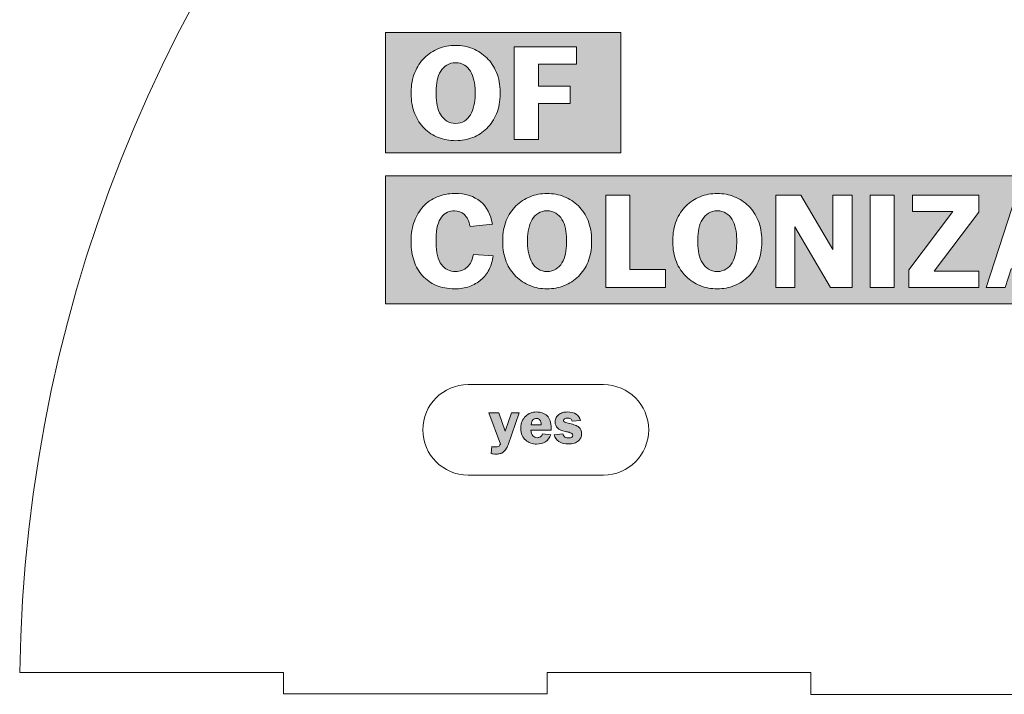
# Model space of a CAD drawing. Header units: inches. Extents: x 0 to 1115, y -739 to -7.
# Tile 2 of 7: x 6 to 142, y -466 to -373. Entities that reach past the tile are written whole.
import ezdxf

# ---------------------------------------------------------------- set-up
doc = ezdxf.new("R2010")
doc.units = ezdxf.units.IN
doc.header["$MEASUREMENT"] = 0
doc.layers.add('Layer 1', color=7, linetype='Continuous')

# ---------------------------------------------------------------- blocks, each defined once
blk = doc.blocks.new('block 4')
at = {"layer": 'Layer 1', "lineweight": 0}
for points in [[(56.65, -375.08), (56.65, -391.66), (89.11, -391.66), (89.11, -375.08), (56.65, -375.08)], [(83.02, -379.44), (77.75, -379.44), (77.75, -382.47), (82.13, -382.47), (82.13, -384.85), (77.75, -384.85), (77.75, -389.82), (74.43, -389.82), (74.43, -377.06), (83.02, -377.06), (83.02, -379.44)]]:
    blk.add_lwpolyline(points, dxfattribs=at)
blk.add_open_spline([(72.47, -383.54), (72.47, -384.56), (72.31, -385.47), (71.98, -386.27), (71.65, -387.07), (71.2, -387.75), (70.64, -388.3), (70.08, -388.85), (69.43, -389.27), (68.69, -389.56), (67.94, -389.85), (67.16, -389.99), (66.33, -389.99), (65.5, -389.99), (64.72, -389.85), (63.98, -389.56), (63.24, -389.27), (62.59, -388.85), (62.03, -388.3), (61.47, -387.75), (61.02, -387.07), (60.7, -386.27), (60.37, -385.47), (60.2, -384.56), (60.2, -383.54), (60.2, -383.54), (60.2, -383.3), (60.2, -383.3), (60.2, -382.3), (60.37, -381.39), (60.7, -380.59), (61.02, -379.79), (61.47, -379.12), (62.03, -378.57), (62.59, -378.02), (63.24, -377.6), (63.98, -377.3), (64.72, -377), (65.5, -376.86), (66.33, -376.86), (67.16, -376.86), (67.94, -377), (68.69, -377.3), (69.43, -377.6), (70.08, -378.02), (70.64, -378.57), (71.2, -379.12), (71.65, -379.79), (71.98, -380.59), (72.31, -381.39), (72.47, -382.3), (72.47, -383.3), (72.47, -383.3), (72.47, -383.54), (72.47, -383.54)], degree=3, knots=[0, 0, 0, 0, 1, 1, 1, 2, 2, 2, 3, 3, 3, 4, 4, 4, 5, 5, 5, 6, 6, 6, 7, 7, 7, 8, 8, 8, 9, 9, 9, 10, 10, 10, 11, 11, 11, 12, 12, 12, 13, 13, 13, 14, 14, 14, 15, 15, 15, 16, 16, 16, 17, 17, 17, 18, 18, 18, 18], dxfattribs=at)
blk = doc.blocks.new('block 5')
at = {"layer": 'Layer 1', "lineweight": 0}
for points in [[(56.65, -394.83), (56.65, -412.47), (206.23, -412.47), (206.23, -394.83), (56.65, -394.83)], [(95.3, -410.24), (87.05, -410.24), (87.05, -397.48), (90.37, -397.48), (90.37, -407.74), (95.3, -407.74), (95.3, -410.24)], [(121.01, -410.24), (118.03, -410.24), (113.13, -401.88), (113.13, -410.24), (110.5, -410.24), (110.5, -397.48), (113.95, -397.48), (118.38, -405.01), (118.38, -397.48), (121.01, -397.48), (121.01, -410.24)], [(126.83, -410.24), (123.51, -410.24), (123.51, -397.48), (126.83, -397.48), (126.83, -410.24)], [(138.48, -410.24), (128.82, -410.24), (128.82, -407.79), (134.91, -399.74), (129.33, -399.74), (129.33, -397.48), (138.47, -397.48), (138.47, -399.86), (132.32, -407.98), (138.48, -407.98), (138.48, -410.24)], [(147.98, -410.24), (147.19, -407.65), (142.97, -407.65), (142.14, -410.24), (139.5, -410.24), (143.62, -397.48), (147.31, -397.48), (151.23, -410.24), (147.98, -410.24)]]:
    blk.add_lwpolyline(points, dxfattribs=at)
for points, knots in [([(70.94, -407.75), (70.66, -408.31), (70.29, -408.79), (69.83, -409.18), (69.38, -409.57), (68.85, -409.87), (68.24, -410.09), (67.62, -410.3), (66.94, -410.41), (66.19, -410.41), (65.24, -410.41), (64.39, -410.25), (63.65, -409.93), (62.9, -409.61), (62.28, -409.17), (61.77, -408.61), (61.26, -408.04), (60.87, -407.36), (60.6, -406.58), (60.34, -405.8), (60.2, -404.94), (60.2, -403.99), (60.2, -403.99), (60.2, -403.72), (60.2, -403.72), (60.2, -402.77), (60.35, -401.89), (60.65, -401.1), (60.94, -400.31), (61.35, -399.63), (61.88, -399.06), (62.41, -398.49), (63.04, -398.05), (63.78, -397.74), (64.51, -397.43), (65.32, -397.27), (66.21, -397.27), (67.7, -397.27), (68.88, -397.64), (69.76, -398.38), (70.64, -399.12), (71.18, -400.16), (71.4, -401.49), (71.4, -401.49), (68.32, -401.82), (68.32, -401.82), (68.17, -401.06), (67.91, -400.51), (67.54, -400.17), (67.16, -399.83), (66.71, -399.65), (66.19, -399.65), (65.84, -399.65), (65.51, -399.73), (65.2, -399.86), (64.9, -400), (64.63, -400.22), (64.4, -400.52), (64.16, -400.83), (63.98, -401.23), (63.84, -401.7), (63.71, -402.19), (63.64, -402.77), (63.64, -403.47), (63.64, -403.47), (63.64, -404.03), (63.64, -404.03), (63.64, -404.73), (63.71, -405.33), (63.84, -405.83), (63.97, -406.33), (64.15, -406.75), (64.39, -407.07), (64.63, -407.4), (64.91, -407.65), (65.24, -407.8), (65.57, -407.95), (65.93, -408.03), (66.33, -408.03), (66.95, -408.03), (67.49, -407.82), (67.94, -407.42), (68.38, -407.01), (68.67, -406.42), (68.78, -405.66), (68.78, -405.66), (71.5, -405.88), (71.5, -405.88), (71.41, -406.58), (71.22, -407.2), (70.94, -407.75)], [0, 0, 0, 0, 1, 1, 1, 2, 2, 2, 3, 3, 3, 4, 4, 4, 5, 5, 5, 6, 6, 6, 7, 7, 7, 8, 8, 8, 9, 9, 9, 10, 10, 10, 11, 11, 11, 12, 12, 12, 13, 13, 13, 14, 14, 14, 15, 15, 15, 16, 16, 16, 17, 17, 17, 18, 18, 18, 19, 19, 19, 20, 20, 20, 21, 21, 21, 22, 22, 22, 23, 23, 23, 24, 24, 24, 25, 25, 25, 26, 26, 26, 27, 27, 27, 28, 28, 28, 29, 29, 29, 30, 30, 30, 30]), ([(85.09, -403.96), (85.09, -404.98), (84.93, -405.89), (84.6, -406.69), (84.27, -407.49), (83.83, -408.16), (83.27, -408.71), (82.71, -409.26), (82.05, -409.68), (81.31, -409.97), (80.56, -410.26), (79.78, -410.41), (78.95, -410.41), (78.12, -410.41), (77.34, -410.26), (76.61, -409.97), (75.87, -409.68), (75.22, -409.26), (74.66, -408.71), (74.1, -408.16), (73.65, -407.49), (73.32, -406.69), (72.99, -405.89), (72.83, -404.98), (72.83, -403.96), (72.83, -403.96), (72.83, -403.72), (72.83, -403.72), (72.83, -402.71), (72.99, -401.81), (73.32, -401.01), (73.65, -400.21), (74.1, -399.53), (74.66, -398.98), (75.22, -398.43), (75.87, -398.01), (76.61, -397.71), (77.34, -397.42), (78.12, -397.27), (78.95, -397.27), (79.78, -397.27), (80.56, -397.42), (81.31, -397.71), (82.05, -398.01), (82.71, -398.43), (83.27, -398.98), (83.83, -399.53), (84.27, -400.21), (84.6, -401.01), (84.93, -401.81), (85.09, -402.71), (85.09, -403.72), (85.09, -403.72), (85.09, -403.96), (85.09, -403.96)], [0, 0, 0, 0, 1, 1, 1, 2, 2, 2, 3, 3, 3, 4, 4, 4, 5, 5, 5, 6, 6, 6, 7, 7, 7, 8, 8, 8, 9, 9, 9, 10, 10, 10, 11, 11, 11, 12, 12, 12, 13, 13, 13, 14, 14, 14, 15, 15, 15, 16, 16, 16, 17, 17, 17, 18, 18, 18, 18]), ([(108.56, -403.96), (108.56, -404.98), (108.39, -405.89), (108.06, -406.69), (107.74, -407.49), (107.29, -408.16), (106.73, -408.71), (106.17, -409.26), (105.51, -409.68), (104.77, -409.97), (104.03, -410.26), (103.24, -410.41), (102.42, -410.41), (101.59, -410.41), (100.8, -410.26), (100.07, -409.97), (99.33, -409.68), (98.68, -409.26), (98.12, -408.71), (97.56, -408.16), (97.11, -407.49), (96.78, -406.69), (96.45, -405.89), (96.29, -404.98), (96.29, -403.96), (96.29, -403.96), (96.29, -403.72), (96.29, -403.72), (96.29, -402.71), (96.45, -401.81), (96.78, -401.01), (97.11, -400.21), (97.56, -399.53), (98.12, -398.98), (98.68, -398.43), (99.33, -398.01), (100.07, -397.71), (100.8, -397.42), (101.59, -397.27), (102.42, -397.27), (103.24, -397.27), (104.03, -397.42), (104.77, -397.71), (105.51, -398.01), (106.17, -398.43), (106.73, -398.98), (107.29, -399.53), (107.74, -400.21), (108.06, -401.01), (108.39, -401.81), (108.56, -402.71), (108.56, -403.72), (108.56, -403.72), (108.56, -403.96), (108.56, -403.96)], [0, 0, 0, 0, 1, 1, 1, 2, 2, 2, 3, 3, 3, 4, 4, 4, 5, 5, 5, 6, 6, 6, 7, 7, 7, 8, 8, 8, 9, 9, 9, 10, 10, 10, 11, 11, 11, 12, 12, 12, 13, 13, 13, 14, 14, 14, 15, 15, 15, 16, 16, 16, 17, 17, 17, 18, 18, 18, 18])]:
    blk.add_open_spline(points, degree=3, knots=knots, dxfattribs=at)
blk = doc.blocks.new('block 6')
at = {"layer": 'Layer 1', "true_color": 0xffffff}
h = blk.add_hatch(color=7, dxfattribs=at)
h.dxf.hatch_style = 2
edge = h.paths.add_edge_path()
edge.add_spline(control_points=[(73.27, -432.53), (73.16, -432.69), (73.03, -432.82), (72.9, -432.92), (72.77, -433.02), (72.62, -433.09), (72.47, -433.13), (72.31, -433.17), (72.15, -433.19), (71.97, -433.19), (71.79, -433.19), (71.64, -433.18), (71.53, -433.17), (71.42, -433.15), (71.32, -433.13), (71.22, -433.11), (71.22, -433.11), (71.35, -432.15), (71.35, -432.15), (71.42, -432.17), (71.5, -432.18), (71.57, -432.19), (71.65, -432.21), (71.75, -432.21), (71.87, -432.21), (72.02, -432.21), (72.15, -432.19), (72.25, -432.13), (72.35, -432.08), (72.43, -431.98), (72.51, -431.81), (72.51, -431.81), (70.93, -427.5), (70.93, -427.5), (70.93, -427.5), (72.3, -427.5), (72.3, -427.5), (72.3, -427.5), (73.16, -430.01), (73.16, -430.01), (73.16, -430.01), (74.05, -427.5), (74.05, -427.5), (74.05, -427.5), (75.12, -427.5), (75.12, -427.5), (75.12, -427.5), (73.56, -431.92), (73.56, -431.92), (73.48, -432.16), (73.38, -432.36), (73.27, -432.53)], knot_values=[0, 0, 0, 0, 1, 1, 1, 2, 2, 2, 3, 3, 3, 4, 4, 4, 5, 5, 5, 6, 6, 6, 7, 7, 7, 8, 8, 8, 9, 9, 9, 10, 10, 10, 11, 11, 11, 12, 12, 12, 13, 13, 13, 14, 14, 14, 15, 15, 15, 16, 16, 16, 17, 17, 17, 17], degree=3, periodic=1)
h = blk.add_hatch(color=7, dxfattribs=at)
h.dxf.hatch_style = 2
edge = h.paths.add_edge_path()
edge.add_spline(control_points=[(79.46, -430.52), (79.31, -430.97), (79.07, -431.3), (78.73, -431.51), (78.38, -431.71), (77.97, -431.82), (77.49, -431.82), (77.22, -431.82), (76.95, -431.77), (76.69, -431.69), (76.43, -431.6), (76.2, -431.46), (76, -431.29), (75.8, -431.11), (75.64, -430.89), (75.52, -430.62), (75.4, -430.35), (75.33, -430.04), (75.33, -429.67), (75.33, -429.67), (75.33, -429.58), (75.33, -429.58), (75.33, -429.23), (75.4, -428.92), (75.52, -428.64), (75.64, -428.37), (75.8, -428.14), (76, -427.96), (76.2, -427.78), (76.42, -427.63), (76.68, -427.54), (76.93, -427.44), (77.18, -427.39), (77.44, -427.39), (77.75, -427.39), (78.04, -427.44), (78.29, -427.52), (78.55, -427.61), (78.77, -427.74), (78.95, -427.92), (79.13, -428.1), (79.27, -428.33), (79.37, -428.61), (79.47, -428.88), (79.52, -429.22), (79.52, -429.61), (79.52, -429.61), (79.52, -429.89), (79.52, -429.89), (79.52, -429.89), (76.73, -429.89), (76.73, -429.89), (76.75, -430.25), (76.84, -430.51), (76.99, -430.68), (77.15, -430.85), (77.34, -430.93), (77.58, -430.93), (77.75, -430.93), (77.89, -430.89), (78.03, -430.81), (78.17, -430.72), (78.27, -430.59), (78.33, -430.41), (78.33, -430.41), (79.46, -430.52), (79.46, -430.52)], knot_values=[0, 0, 0, 0, 1, 1, 1, 2, 2, 2, 3, 3, 3, 4, 4, 4, 5, 5, 5, 6, 6, 6, 7, 7, 7, 8, 8, 8, 9, 9, 9, 10, 10, 10, 11, 11, 11, 12, 12, 12, 13, 13, 13, 14, 14, 14, 15, 15, 15, 16, 16, 16, 17, 17, 17, 18, 18, 18, 19, 19, 19, 20, 20, 20, 21, 21, 21, 22, 22, 22, 22], degree=3, periodic=1)
edge = h.paths.add_edge_path()
edge.add_spline(control_points=[(77.51, -428.28), (77.3, -428.28), (77.13, -428.35), (77, -428.49), (76.87, -428.63), (76.78, -428.85), (76.74, -429.15), (76.74, -429.15), (78.15, -429.15), (78.15, -429.15), (78.12, -428.87), (78.07, -428.65), (77.97, -428.5), (77.88, -428.36), (77.72, -428.28), (77.51, -428.28)], knot_values=[0, 0, 0, 0, 1, 1, 1, 2, 2, 2, 3, 3, 3, 4, 4, 4, 5, 5, 5, 5], degree=3, periodic=1)
h = blk.add_hatch(color=7, dxfattribs=at)
h.dxf.hatch_style = 2
edge = h.paths.add_edge_path()
edge.add_spline(control_points=[(82.07, -428.99), (82.36, -429.05), (82.61, -429.12), (82.82, -429.2), (83.03, -429.28), (83.19, -429.37), (83.33, -429.48), (83.46, -429.59), (83.55, -429.72), (83.61, -429.87), (83.67, -430.02), (83.7, -430.2), (83.7, -430.4), (83.7, -430.58), (83.67, -430.76), (83.59, -430.93), (83.52, -431.1), (83.41, -431.25), (83.26, -431.38), (83.11, -431.5), (82.93, -431.61), (82.7, -431.69), (82.48, -431.76), (82.21, -431.8), (81.9, -431.8), (81.37, -431.8), (80.93, -431.69), (80.58, -431.46), (80.23, -431.23), (80.02, -430.91), (79.94, -430.52), (79.94, -430.52), (81.14, -430.42), (81.14, -430.42), (81.18, -430.61), (81.28, -430.75), (81.42, -430.84), (81.56, -430.93), (81.73, -430.97), (81.92, -430.97), (82.1, -430.97), (82.24, -430.94), (82.34, -430.87), (82.44, -430.81), (82.49, -430.72), (82.49, -430.6), (82.49, -430.54), (82.48, -430.49), (82.44, -430.44), (82.41, -430.4), (82.36, -430.35), (82.28, -430.31), (82.2, -430.27), (82.1, -430.23), (81.98, -430.19), (81.85, -430.16), (81.69, -430.12), (81.5, -430.08), (80.99, -429.97), (80.62, -429.81), (80.39, -429.59), (80.17, -429.38), (80.05, -429.1), (80.05, -428.76), (80.05, -428.52), (80.1, -428.32), (80.2, -428.15), (80.29, -427.97), (80.42, -427.83), (80.58, -427.72), (80.74, -427.61), (80.92, -427.53), (81.12, -427.47), (81.32, -427.42), (81.53, -427.39), (81.74, -427.39), (82.24, -427.39), (82.65, -427.49), (82.96, -427.69), (83.27, -427.89), (83.47, -428.19), (83.55, -428.58), (83.55, -428.58), (82.42, -428.66), (82.42, -428.66), (82.38, -428.52), (82.3, -428.41), (82.17, -428.34), (82.05, -428.26), (81.91, -428.23), (81.74, -428.23), (81.59, -428.23), (81.47, -428.26), (81.37, -428.31), (81.28, -428.37), (81.23, -428.45), (81.23, -428.55), (81.23, -428.67), (81.29, -428.76), (81.42, -428.81), (81.54, -428.87), (81.76, -428.93), (82.07, -428.99)], knot_values=[0, 0, 0, 0, 1, 1, 1, 2, 2, 2, 3, 3, 3, 4, 4, 4, 5, 5, 5, 6, 6, 6, 7, 7, 7, 8, 8, 8, 9, 9, 9, 10, 10, 10, 11, 11, 11, 12, 12, 12, 13, 13, 13, 14, 14, 14, 15, 15, 15, 16, 16, 16, 17, 17, 17, 18, 18, 18, 19, 19, 19, 20, 20, 20, 21, 21, 21, 22, 22, 22, 23, 23, 23, 24, 24, 24, 25, 25, 25, 26, 26, 26, 27, 27, 27, 28, 28, 28, 29, 29, 29, 30, 30, 30, 31, 31, 31, 32, 32, 32, 33, 33, 33, 34, 34, 34, 34], degree=3, periodic=1)
at = {"layer": 'Layer 1', "lineweight": 0}
for points, knots in [([(73.27, -432.53), (73.16, -432.69), (73.03, -432.82), (72.9, -432.92), (72.77, -433.02), (72.62, -433.09), (72.47, -433.13), (72.31, -433.17), (72.15, -433.19), (71.97, -433.19), (71.79, -433.19), (71.64, -433.18), (71.53, -433.17), (71.42, -433.15), (71.32, -433.13), (71.22, -433.11), (71.22, -433.11), (71.35, -432.15), (71.35, -432.15), (71.42, -432.17), (71.5, -432.18), (71.57, -432.19), (71.65, -432.21), (71.75, -432.21), (71.87, -432.21), (72.02, -432.21), (72.15, -432.19), (72.25, -432.13), (72.35, -432.08), (72.43, -431.98), (72.51, -431.81), (72.51, -431.81), (70.93, -427.5), (70.93, -427.5), (70.93, -427.5), (72.3, -427.5), (72.3, -427.5), (72.3, -427.5), (73.16, -430.01), (73.16, -430.01), (73.16, -430.01), (74.05, -427.5), (74.05, -427.5), (74.05, -427.5), (75.12, -427.5), (75.12, -427.5), (75.12, -427.5), (73.56, -431.92), (73.56, -431.92), (73.48, -432.16), (73.38, -432.36), (73.27, -432.53)], [0, 0, 0, 0, 1, 1, 1, 2, 2, 2, 3, 3, 3, 4, 4, 4, 5, 5, 5, 6, 6, 6, 7, 7, 7, 8, 8, 8, 9, 9, 9, 10, 10, 10, 11, 11, 11, 12, 12, 12, 13, 13, 13, 14, 14, 14, 15, 15, 15, 16, 16, 16, 17, 17, 17, 17]), ([(79.46, -430.52), (79.31, -430.97), (79.07, -431.3), (78.73, -431.51), (78.38, -431.71), (77.97, -431.82), (77.49, -431.82), (77.22, -431.82), (76.95, -431.77), (76.69, -431.69), (76.43, -431.6), (76.2, -431.46), (76, -431.29), (75.8, -431.11), (75.64, -430.89), (75.52, -430.62), (75.4, -430.35), (75.33, -430.04), (75.33, -429.67), (75.33, -429.67), (75.33, -429.58), (75.33, -429.58), (75.33, -429.23), (75.4, -428.92), (75.52, -428.64), (75.64, -428.37), (75.8, -428.14), (76, -427.96), (76.2, -427.78), (76.42, -427.63), (76.68, -427.54), (76.93, -427.44), (77.18, -427.39), (77.44, -427.39), (77.75, -427.39), (78.04, -427.44), (78.29, -427.52), (78.55, -427.61), (78.77, -427.74), (78.95, -427.92), (79.13, -428.1), (79.27, -428.33), (79.37, -428.61), (79.47, -428.88), (79.52, -429.22), (79.52, -429.61), (79.52, -429.61), (79.52, -429.89), (79.52, -429.89), (79.52, -429.89), (76.73, -429.89), (76.73, -429.89), (76.75, -430.25), (76.84, -430.51), (76.99, -430.68), (77.15, -430.85), (77.34, -430.93), (77.58, -430.93), (77.75, -430.93), (77.89, -430.89), (78.03, -430.81), (78.17, -430.72), (78.27, -430.59), (78.33, -430.41), (78.33, -430.41), (79.46, -430.52), (79.46, -430.52)], [0, 0, 0, 0, 1, 1, 1, 2, 2, 2, 3, 3, 3, 4, 4, 4, 5, 5, 5, 6, 6, 6, 7, 7, 7, 8, 8, 8, 9, 9, 9, 10, 10, 10, 11, 11, 11, 12, 12, 12, 13, 13, 13, 14, 14, 14, 15, 15, 15, 16, 16, 16, 17, 17, 17, 18, 18, 18, 19, 19, 19, 20, 20, 20, 21, 21, 21, 22, 22, 22, 22]), ([(82.07, -428.99), (82.36, -429.05), (82.61, -429.12), (82.82, -429.2), (83.03, -429.28), (83.19, -429.37), (83.33, -429.48), (83.46, -429.59), (83.55, -429.72), (83.61, -429.87), (83.67, -430.02), (83.7, -430.2), (83.7, -430.4), (83.7, -430.58), (83.67, -430.76), (83.59, -430.93), (83.52, -431.1), (83.41, -431.25), (83.26, -431.38), (83.11, -431.5), (82.93, -431.61), (82.7, -431.69), (82.48, -431.76), (82.21, -431.8), (81.9, -431.8), (81.37, -431.8), (80.93, -431.69), (80.58, -431.46), (80.23, -431.23), (80.02, -430.91), (79.94, -430.52), (79.94, -430.52), (81.14, -430.42), (81.14, -430.42), (81.18, -430.61), (81.28, -430.75), (81.42, -430.84), (81.56, -430.93), (81.73, -430.97), (81.92, -430.97), (82.1, -430.97), (82.24, -430.94), (82.34, -430.87), (82.44, -430.81), (82.49, -430.72), (82.49, -430.6), (82.49, -430.54), (82.48, -430.49), (82.44, -430.44), (82.41, -430.4), (82.36, -430.35), (82.28, -430.31), (82.2, -430.27), (82.1, -430.23), (81.98, -430.19), (81.85, -430.16), (81.69, -430.12), (81.5, -430.08), (80.99, -429.97), (80.62, -429.81), (80.39, -429.59), (80.17, -429.38), (80.05, -429.1), (80.05, -428.76), (80.05, -428.52), (80.1, -428.32), (80.2, -428.15), (80.29, -427.97), (80.42, -427.83), (80.58, -427.72), (80.74, -427.61), (80.92, -427.53), (81.12, -427.47), (81.32, -427.42), (81.53, -427.39), (81.74, -427.39), (82.24, -427.39), (82.65, -427.49), (82.96, -427.69), (83.27, -427.89), (83.47, -428.19), (83.55, -428.58), (83.55, -428.58), (82.42, -428.66), (82.42, -428.66), (82.38, -428.52), (82.3, -428.41), (82.17, -428.34), (82.05, -428.26), (81.91, -428.23), (81.74, -428.23), (81.59, -428.23), (81.47, -428.26), (81.37, -428.31), (81.28, -428.37), (81.23, -428.45), (81.23, -428.55), (81.23, -428.67), (81.29, -428.76), (81.42, -428.81), (81.54, -428.87), (81.76, -428.93), (82.07, -428.99)], [0, 0, 0, 0, 1, 1, 1, 2, 2, 2, 3, 3, 3, 4, 4, 4, 5, 5, 5, 6, 6, 6, 7, 7, 7, 8, 8, 8, 9, 9, 9, 10, 10, 10, 11, 11, 11, 12, 12, 12, 13, 13, 13, 14, 14, 14, 15, 15, 15, 16, 16, 16, 17, 17, 17, 18, 18, 18, 19, 19, 19, 20, 20, 20, 21, 21, 21, 22, 22, 22, 23, 23, 23, 24, 24, 24, 25, 25, 25, 26, 26, 26, 27, 27, 27, 28, 28, 28, 29, 29, 29, 30, 30, 30, 31, 31, 31, 32, 32, 32, 33, 33, 33, 34, 34, 34, 34]), ([(77.51, -428.28), (77.3, -428.28), (77.13, -428.35), (77, -428.49), (76.87, -428.63), (76.78, -428.85), (76.74, -429.15), (76.74, -429.15), (78.15, -429.15), (78.15, -429.15), (78.12, -428.87), (78.07, -428.65), (77.97, -428.5), (77.88, -428.36), (77.72, -428.28), (77.51, -428.28)], [0, 0, 0, 0, 1, 1, 1, 2, 2, 2, 3, 3, 3, 4, 4, 4, 5, 5, 5, 5])]:
    blk.add_open_spline(points, degree=3, knots=knots, dxfattribs=at)

msp = doc.modelspace()

# ---------------------------------------------------------------- hatches: boundary and pattern name
at = {"layer": 'Layer 1', "true_color": 0x231f20}
h = msp.add_hatch(color=250, dxfattribs=at)
h.dxf.hatch_style = 2
h.paths.add_polyline_path([(56.65, -375.08), (56.65, -391.66), (89.11, -391.66), (89.11, -375.08)])
edge = h.paths.add_edge_path()
edge.add_spline(control_points=[(72.47, -383.54), (72.47, -384.56), (72.31, -385.47), (71.98, -386.27), (71.65, -387.07), (71.2, -387.75), (70.64, -388.3), (70.08, -388.85), (69.43, -389.27), (68.69, -389.56), (67.94, -389.85), (67.16, -389.99), (66.33, -389.99), (65.5, -389.99), (64.72, -389.85), (63.98, -389.56), (63.24, -389.27), (62.59, -388.85), (62.03, -388.3), (61.47, -387.75), (61.02, -387.07), (60.7, -386.27), (60.37, -385.47), (60.2, -384.56), (60.2, -383.54), (60.2, -383.54), (60.2, -383.3), (60.2, -383.3), (60.2, -382.3), (60.37, -381.39), (60.7, -380.59), (61.02, -379.79), (61.47, -379.12), (62.03, -378.57), (62.59, -378.02), (63.24, -377.6), (63.98, -377.3), (64.72, -377), (65.5, -376.86), (66.33, -376.86), (67.16, -376.86), (67.94, -377), (68.69, -377.3), (69.43, -377.6), (70.08, -378.02), (70.64, -378.57), (71.2, -379.12), (71.65, -379.79), (71.98, -380.59), (72.31, -381.39), (72.47, -382.3), (72.47, -383.3), (72.47, -383.3), (72.47, -383.54), (72.47, -383.54)], knot_values=[0, 0, 0, 0, 1, 1, 1, 2, 2, 2, 3, 3, 3, 4, 4, 4, 5, 5, 5, 6, 6, 6, 7, 7, 7, 8, 8, 8, 9, 9, 9, 10, 10, 10, 11, 11, 11, 12, 12, 12, 13, 13, 13, 14, 14, 14, 15, 15, 15, 16, 16, 16, 17, 17, 17, 18, 18, 18, 18], degree=3, periodic=1)
h.paths.add_polyline_path([(83.02, -379.44), (77.75, -379.44), (77.75, -382.47), (82.13, -382.47), (82.13, -384.85), (77.75, -384.85), (77.75, -389.82), (74.43, -389.82), (74.43, -377.06), (83.02, -377.06)])
h = msp.add_hatch(color=250, dxfattribs=at)
h.dxf.hatch_style = 2
edge = h.paths.add_edge_path()
edge.add_spline(control_points=[(69.02, -383.16), (69.02, -383.16), (69.02, -383.7), (69.02, -383.7), (69.02, -384.2), (68.97, -384.69), (68.86, -385.16), (68.76, -385.64), (68.6, -386.05), (68.38, -386.41), (68.16, -386.77), (67.88, -387.06), (67.54, -387.28), (67.2, -387.5), (66.79, -387.61), (66.33, -387.61), (65.86, -387.61), (65.46, -387.5), (65.12, -387.28), (64.78, -387.06), (64.5, -386.77), (64.28, -386.41), (64.06, -386.05), (63.9, -385.64), (63.79, -385.16), (63.69, -384.69), (63.64, -384.2), (63.64, -383.7), (63.64, -383.7), (63.64, -383.16), (63.64, -383.16), (63.64, -382.64), (63.69, -382.14), (63.79, -381.67), (63.9, -381.2), (64.06, -380.78), (64.28, -380.42), (64.5, -380.06), (64.78, -379.77), (65.12, -379.56), (65.46, -379.35), (65.86, -379.24), (66.33, -379.24), (66.79, -379.24), (67.2, -379.35), (67.54, -379.56), (67.88, -379.77), (68.16, -380.06), (68.38, -380.42), (68.6, -380.78), (68.76, -381.2), (68.86, -381.67), (68.97, -382.14), (69.02, -382.64), (69.02, -383.16)], knot_values=[0, 0, 0, 0, 1, 1, 1, 2, 2, 2, 3, 3, 3, 4, 4, 4, 5, 5, 5, 6, 6, 6, 7, 7, 7, 8, 8, 8, 9, 9, 9, 10, 10, 10, 11, 11, 11, 12, 12, 12, 13, 13, 13, 14, 14, 14, 15, 15, 15, 16, 16, 16, 17, 17, 17, 18, 18, 18, 18], degree=3, periodic=1)
h = msp.add_hatch(color=250, dxfattribs=at)
h.dxf.hatch_style = 2
h.paths.add_polyline_path([(56.65, -394.83), (56.65, -412.47), (206.23, -412.47), (206.23, -394.83)])
edge = h.paths.add_edge_path()
edge.add_spline(control_points=[(70.94, -407.75), (70.66, -408.31), (70.29, -408.79), (69.83, -409.18), (69.38, -409.57), (68.85, -409.87), (68.24, -410.09), (67.62, -410.3), (66.94, -410.41), (66.19, -410.41), (65.24, -410.41), (64.39, -410.25), (63.65, -409.93), (62.9, -409.61), (62.28, -409.17), (61.77, -408.61), (61.26, -408.04), (60.87, -407.36), (60.6, -406.58), (60.34, -405.8), (60.2, -404.94), (60.2, -403.99), (60.2, -403.99), (60.2, -403.72), (60.2, -403.72), (60.2, -402.77), (60.35, -401.89), (60.65, -401.1), (60.94, -400.31), (61.35, -399.63), (61.88, -399.06), (62.41, -398.49), (63.04, -398.05), (63.78, -397.74), (64.51, -397.43), (65.32, -397.27), (66.21, -397.27), (67.7, -397.27), (68.88, -397.64), (69.76, -398.38), (70.64, -399.12), (71.18, -400.16), (71.4, -401.49), (71.4, -401.49), (68.32, -401.82), (68.32, -401.82), (68.17, -401.06), (67.91, -400.51), (67.54, -400.17), (67.16, -399.83), (66.71, -399.65), (66.19, -399.65), (65.84, -399.65), (65.51, -399.73), (65.2, -399.86), (64.9, -400), (64.63, -400.22), (64.4, -400.52), (64.16, -400.83), (63.98, -401.23), (63.84, -401.7), (63.71, -402.19), (63.64, -402.77), (63.64, -403.47), (63.64, -403.47), (63.64, -404.03), (63.64, -404.03), (63.64, -404.73), (63.71, -405.33), (63.84, -405.83), (63.97, -406.33), (64.15, -406.75), (64.39, -407.07), (64.63, -407.4), (64.91, -407.65), (65.24, -407.8), (65.57, -407.95), (65.93, -408.03), (66.33, -408.03), (66.95, -408.03), (67.49, -407.82), (67.94, -407.42), (68.38, -407.01), (68.67, -406.42), (68.78, -405.66), (68.78, -405.66), (71.5, -405.88), (71.5, -405.88), (71.41, -406.58), (71.22, -407.2), (70.94, -407.75)], knot_values=[0, 0, 0, 0, 1, 1, 1, 2, 2, 2, 3, 3, 3, 4, 4, 4, 5, 5, 5, 6, 6, 6, 7, 7, 7, 8, 8, 8, 9, 9, 9, 10, 10, 10, 11, 11, 11, 12, 12, 12, 13, 13, 13, 14, 14, 14, 15, 15, 15, 16, 16, 16, 17, 17, 17, 18, 18, 18, 19, 19, 19, 20, 20, 20, 21, 21, 21, 22, 22, 22, 23, 23, 23, 24, 24, 24, 25, 25, 25, 26, 26, 26, 27, 27, 27, 28, 28, 28, 29, 29, 29, 30, 30, 30, 30], degree=3, periodic=1)
edge = h.paths.add_edge_path()
edge.add_spline(control_points=[(85.09, -403.96), (85.09, -404.98), (84.93, -405.89), (84.6, -406.69), (84.27, -407.49), (83.83, -408.16), (83.27, -408.71), (82.71, -409.26), (82.05, -409.68), (81.31, -409.97), (80.56, -410.26), (79.78, -410.41), (78.95, -410.41), (78.12, -410.41), (77.34, -410.26), (76.61, -409.97), (75.87, -409.68), (75.22, -409.26), (74.66, -408.71), (74.1, -408.16), (73.65, -407.49), (73.32, -406.69), (72.99, -405.89), (72.83, -404.98), (72.83, -403.96), (72.83, -403.96), (72.83, -403.72), (72.83, -403.72), (72.83, -402.71), (72.99, -401.81), (73.32, -401.01), (73.65, -400.21), (74.1, -399.53), (74.66, -398.98), (75.22, -398.43), (75.87, -398.01), (76.61, -397.71), (77.34, -397.42), (78.12, -397.27), (78.95, -397.27), (79.78, -397.27), (80.56, -397.42), (81.31, -397.71), (82.05, -398.01), (82.71, -398.43), (83.27, -398.98), (83.83, -399.53), (84.27, -400.21), (84.6, -401.01), (84.93, -401.81), (85.09, -402.71), (85.09, -403.72), (85.09, -403.72), (85.09, -403.96), (85.09, -403.96)], knot_values=[0, 0, 0, 0, 1, 1, 1, 2, 2, 2, 3, 3, 3, 4, 4, 4, 5, 5, 5, 6, 6, 6, 7, 7, 7, 8, 8, 8, 9, 9, 9, 10, 10, 10, 11, 11, 11, 12, 12, 12, 13, 13, 13, 14, 14, 14, 15, 15, 15, 16, 16, 16, 17, 17, 17, 18, 18, 18, 18], degree=3, periodic=1)
h.paths.add_polyline_path([(95.3, -410.24), (87.05, -410.24), (87.05, -397.48), (90.37, -397.48), (90.37, -407.74), (95.3, -407.74)])
edge = h.paths.add_edge_path()
edge.add_spline(control_points=[(108.56, -403.96), (108.56, -404.98), (108.39, -405.89), (108.06, -406.69), (107.74, -407.49), (107.29, -408.16), (106.73, -408.71), (106.17, -409.26), (105.51, -409.68), (104.77, -409.97), (104.03, -410.26), (103.24, -410.41), (102.42, -410.41), (101.59, -410.41), (100.8, -410.26), (100.07, -409.97), (99.33, -409.68), (98.68, -409.26), (98.12, -408.71), (97.56, -408.16), (97.11, -407.49), (96.78, -406.69), (96.45, -405.89), (96.29, -404.98), (96.29, -403.96), (96.29, -403.96), (96.29, -403.72), (96.29, -403.72), (96.29, -402.71), (96.45, -401.81), (96.78, -401.01), (97.11, -400.21), (97.56, -399.53), (98.12, -398.98), (98.68, -398.43), (99.33, -398.01), (100.07, -397.71), (100.8, -397.42), (101.59, -397.27), (102.42, -397.27), (103.24, -397.27), (104.03, -397.42), (104.77, -397.71), (105.51, -398.01), (106.17, -398.43), (106.73, -398.98), (107.29, -399.53), (107.74, -400.21), (108.06, -401.01), (108.39, -401.81), (108.56, -402.71), (108.56, -403.72), (108.56, -403.72), (108.56, -403.96), (108.56, -403.96)], knot_values=[0, 0, 0, 0, 1, 1, 1, 2, 2, 2, 3, 3, 3, 4, 4, 4, 5, 5, 5, 6, 6, 6, 7, 7, 7, 8, 8, 8, 9, 9, 9, 10, 10, 10, 11, 11, 11, 12, 12, 12, 13, 13, 13, 14, 14, 14, 15, 15, 15, 16, 16, 16, 17, 17, 17, 18, 18, 18, 18], degree=3, periodic=1)
h.paths.add_polyline_path([(121.01, -410.24), (118.03, -410.24), (113.13, -401.88), (113.13, -410.24), (110.5, -410.24), (110.5, -397.48), (113.95, -397.48), (118.38, -405.01), (118.38, -397.48), (121.01, -397.48)])
h.paths.add_polyline_path([(126.83, -410.24), (123.51, -410.24), (123.51, -397.48), (126.83, -397.48)])
h.paths.add_polyline_path([(138.48, -410.24), (128.82, -410.24), (128.82, -407.79), (134.91, -399.74), (129.33, -399.74), (129.33, -397.48), (138.47, -397.48), (138.47, -399.86), (132.32, -407.98), (138.48, -407.98)])
h.paths.add_polyline_path([(147.98, -410.24), (147.19, -407.65), (142.97, -407.65), (142.14, -410.24), (139.5, -410.24), (143.62, -397.48), (147.31, -397.48), (151.23, -410.24)])
h.paths.add_polyline_path([(161.03, -399.98), (157.66, -399.98), (157.66, -410.24), (154.32, -410.24), (154.32, -399.98), (150.95, -399.98), (150.95, -397.48), (161.03, -397.48)])
h.paths.add_polyline_path([(166.22, -410.24), (162.9, -410.24), (162.9, -397.48), (166.22, -397.48)])
edge = h.paths.add_edge_path()
edge.add_spline(control_points=[(180.51, -403.96), (180.51, -404.98), (180.34, -405.89), (180.02, -406.69), (179.68, -407.49), (179.24, -408.16), (178.68, -408.71), (178.12, -409.26), (177.47, -409.68), (176.72, -409.97), (175.98, -410.26), (175.19, -410.41), (174.36, -410.41), (173.54, -410.41), (172.76, -410.26), (172.02, -409.97), (171.28, -409.68), (170.63, -409.26), (170.07, -408.71), (169.51, -408.16), (169.06, -407.49), (168.73, -406.69), (168.41, -405.89), (168.24, -404.98), (168.24, -403.96), (168.24, -403.96), (168.24, -403.72), (168.24, -403.72), (168.24, -402.71), (168.41, -401.81), (168.73, -401.01), (169.06, -400.21), (169.51, -399.53), (170.07, -398.98), (170.63, -398.43), (171.28, -398.01), (172.02, -397.71), (172.76, -397.42), (173.54, -397.27), (174.36, -397.27), (175.19, -397.27), (175.98, -397.42), (176.72, -397.71), (177.47, -398.01), (178.12, -398.43), (178.68, -398.98), (179.24, -399.53), (179.68, -400.21), (180.02, -401.01), (180.34, -401.81), (180.51, -402.71), (180.51, -403.72), (180.51, -403.72), (180.51, -403.96), (180.51, -403.96)], knot_values=[0, 0, 0, 0, 1, 1, 1, 2, 2, 2, 3, 3, 3, 4, 4, 4, 5, 5, 5, 6, 6, 6, 7, 7, 7, 8, 8, 8, 9, 9, 9, 10, 10, 10, 11, 11, 11, 12, 12, 12, 13, 13, 13, 14, 14, 14, 15, 15, 15, 16, 16, 16, 17, 17, 17, 18, 18, 18, 18], degree=3, periodic=1)
h.paths.add_polyline_path([(192.96, -410.24), (189.99, -410.24), (185.09, -401.88), (185.09, -410.24), (182.45, -410.24), (182.45, -397.48), (185.9, -397.48), (190.32, -405.01), (190.32, -397.48), (192.96, -397.48)])
h.paths.add_polyline_path([(200.08, -410.24), (196.86, -410.24), (196.86, -407.24), (200.08, -407.24)])
edge = h.paths.add_edge_path()
edge.add_spline(control_points=[(202.89, -401.68), (202.71, -402.04), (202.5, -402.38), (202.25, -402.69), (201.99, -402.99), (201.71, -403.27), (201.4, -403.53), (201.1, -403.78), (200.81, -404.03), (200.56, -404.26), (200.3, -404.49), (200.09, -404.72), (199.91, -404.94), (199.74, -405.16), (199.65, -405.39), (199.65, -405.63), (199.65, -405.63), (199.65, -405.85), (199.65, -405.85), (199.65, -405.85), (197.21, -405.85), (197.21, -405.85), (197.21, -405.85), (197.21, -405.53), (197.21, -405.53), (197.21, -405.08), (197.29, -404.68), (197.42, -404.34), (197.56, -403.99), (197.73, -403.67), (197.94, -403.39), (198.15, -403.1), (198.38, -402.84), (198.62, -402.6), (198.86, -402.36), (199.09, -402.13), (199.3, -401.91), (199.51, -401.68), (199.68, -401.46), (199.82, -401.23), (199.96, -401), (200.02, -400.75), (200.02, -400.48), (200.02, -400.15), (199.92, -399.89), (199.72, -399.72), (199.51, -399.54), (199.25, -399.45), (198.92, -399.45), (198.54, -399.45), (198.21, -399.59), (197.93, -399.87), (197.65, -400.15), (197.46, -400.6), (197.37, -401.22), (197.37, -401.22), (194.56, -400.95), (194.56, -400.95), (194.63, -400.39), (194.78, -399.89), (195.03, -399.44), (195.27, -398.98), (195.59, -398.59), (195.98, -398.27), (196.37, -397.95), (196.83, -397.7), (197.36, -397.52), (197.89, -397.34), (198.47, -397.26), (199.12, -397.26), (199.7, -397.26), (200.23, -397.33), (200.73, -397.47), (201.22, -397.61), (201.65, -397.82), (202, -398.09), (202.36, -398.36), (202.64, -398.7), (202.85, -399.09), (203.05, -399.49), (203.16, -399.94), (203.16, -400.46), (203.16, -400.91), (203.07, -401.32), (202.89, -401.68)], knot_values=[0, 0, 0, 0, 1, 1, 1, 2, 2, 2, 3, 3, 3, 4, 4, 4, 5, 5, 5, 6, 6, 6, 7, 7, 7, 8, 8, 8, 9, 9, 9, 10, 10, 10, 11, 11, 11, 12, 12, 12, 13, 13, 13, 14, 14, 14, 15, 15, 15, 16, 16, 16, 17, 17, 17, 18, 18, 18, 19, 19, 19, 20, 20, 20, 21, 21, 21, 22, 22, 22, 23, 23, 23, 24, 24, 24, 25, 25, 25, 26, 26, 26, 27, 27, 27, 28, 28, 28, 28], degree=3, periodic=1)
h = msp.add_hatch(color=250, dxfattribs=at)
h.dxf.hatch_style = 2
edge = h.paths.add_edge_path()
edge.add_spline(control_points=[(81.64, -403.57), (81.64, -403.57), (81.64, -404.11), (81.64, -404.11), (81.64, -404.62), (81.59, -405.11), (81.49, -405.58), (81.39, -406.05), (81.22, -406.47), (81, -406.83), (80.78, -407.19), (80.5, -407.48), (80.16, -407.7), (79.82, -407.92), (79.42, -408.03), (78.95, -408.03), (78.49, -408.03), (78.08, -407.92), (77.75, -407.7), (77.4, -407.48), (77.13, -407.19), (76.9, -406.83), (76.68, -406.47), (76.52, -406.05), (76.42, -405.58), (76.32, -405.11), (76.26, -404.62), (76.26, -404.11), (76.26, -404.11), (76.26, -403.57), (76.26, -403.57), (76.26, -403.05), (76.32, -402.56), (76.42, -402.09), (76.52, -401.61), (76.68, -401.2), (76.9, -400.84), (77.13, -400.48), (77.4, -400.19), (77.75, -399.98), (78.08, -399.76), (78.49, -399.65), (78.95, -399.65), (79.42, -399.65), (79.82, -399.76), (80.16, -399.98), (80.5, -400.19), (80.78, -400.48), (81, -400.84), (81.22, -401.2), (81.39, -401.61), (81.49, -402.09), (81.59, -402.56), (81.64, -403.05), (81.64, -403.57)], knot_values=[0, 0, 0, 0, 1, 1, 1, 2, 2, 2, 3, 3, 3, 4, 4, 4, 5, 5, 5, 6, 6, 6, 7, 7, 7, 8, 8, 8, 9, 9, 9, 10, 10, 10, 11, 11, 11, 12, 12, 12, 13, 13, 13, 14, 14, 14, 15, 15, 15, 16, 16, 16, 17, 17, 17, 18, 18, 18, 18], degree=3, periodic=1)
h = msp.add_hatch(color=250, dxfattribs=at)
h.dxf.hatch_style = 2
edge = h.paths.add_edge_path()
edge.add_spline(control_points=[(105.1, -403.57), (105.1, -403.57), (105.1, -404.11), (105.1, -404.11), (105.1, -404.62), (105.05, -405.11), (104.95, -405.58), (104.85, -406.05), (104.69, -406.47), (104.47, -406.83), (104.24, -407.19), (103.96, -407.48), (103.62, -407.7), (103.28, -407.92), (102.88, -408.03), (102.42, -408.03), (101.95, -408.03), (101.55, -407.92), (101.21, -407.7), (100.87, -407.48), (100.59, -407.19), (100.37, -406.83), (100.14, -406.47), (99.98, -406.05), (99.88, -405.58), (99.78, -405.11), (99.73, -404.62), (99.73, -404.11), (99.73, -404.11), (99.73, -403.57), (99.73, -403.57), (99.73, -403.05), (99.78, -402.56), (99.88, -402.09), (99.98, -401.61), (100.14, -401.2), (100.37, -400.84), (100.59, -400.48), (100.87, -400.19), (101.21, -399.98), (101.55, -399.76), (101.95, -399.65), (102.42, -399.65), (102.88, -399.65), (103.28, -399.76), (103.62, -399.98), (103.96, -400.19), (104.24, -400.48), (104.47, -400.84), (104.69, -401.2), (104.85, -401.61), (104.95, -402.09), (105.05, -402.56), (105.1, -403.05), (105.1, -403.57)], knot_values=[0, 0, 0, 0, 1, 1, 1, 2, 2, 2, 3, 3, 3, 4, 4, 4, 5, 5, 5, 6, 6, 6, 7, 7, 7, 8, 8, 8, 9, 9, 9, 10, 10, 10, 11, 11, 11, 12, 12, 12, 13, 13, 13, 14, 14, 14, 15, 15, 15, 16, 16, 16, 17, 17, 17, 18, 18, 18, 18], degree=3, periodic=1)

# ---------------------------------------------------------------- linework, layer by layer
at = {"layer": 'Layer 1', "lineweight": 0}
for points, knots in [([(406.24, -455.57), (406.22, -458.16), (406.21, -460.74), (406.2, -463.3), (406.2, -463.3), (369.86, -463.3), (369.86, -463.3), (369.86, -463.3), (369.86, -466.31), (369.86, -466.31), (369.86, -466.31), (333.49, -466.31), (333.49, -466.31), (333.49, -466.31), (333.49, -463.3), (333.49, -463.3), (333.49, -463.3), (297.13, -463.3), (297.13, -463.3), (297.13, -463.3), (297.13, -466.31), (297.13, -466.31), (297.13, -466.31), (260.76, -466.31), (260.76, -466.31), (260.76, -466.31), (260.76, -463.3), (260.76, -463.3), (260.76, -463.3), (224.4, -463.3), (224.4, -463.3), (224.4, -463.3), (224.4, -466.25), (224.4, -466.25), (224.4, -466.25), (188.04, -466.25), (188.04, -466.25), (188.04, -466.25), (188.04, -463.3), (188.04, -463.3), (188.04, -463.3), (151.67, -463.3), (151.67, -463.3), (151.67, -463.3), (151.67, -466.31), (151.67, -466.31), (151.67, -466.31), (115.31, -466.31), (115.31, -466.31), (115.31, -466.31), (115.31, -463.3), (115.31, -463.3), (115.31, -463.3), (78.95, -463.3), (78.95, -463.3), (78.95, -463.3), (78.95, -466.25), (78.95, -466.25), (78.95, -466.25), (42.58, -466.25), (42.58, -466.25), (42.58, -466.25), (42.58, -463.3), (42.58, -463.3), (42.58, -463.3), (6.22, -463.3), (6.22, -463.3), (7.76, -356.81), (92.45, -270.45), (198.28, -266.25), (198.28, -266.25), (204.22, -266.25), (204.22, -266.25), (204.22, -266.25), (204.22, -262.35), (204.22, -262.35), (204.22, -262.35), (208.22, -262.35), (208.22, -262.35), (208.22, -262.35), (208.22, -266.25), (208.22, -266.25), (208.22, -266.25), (214.44, -266.25), (214.44, -266.25), (317.69, -270.34), (400.83, -352.66), (406.24, -455.57)], [0, 0, 0, 0, 1, 1, 1, 2, 2, 2, 3, 3, 3, 4, 4, 4, 5, 5, 5, 6, 6, 6, 7, 7, 7, 8, 8, 8, 9, 9, 9, 10, 10, 10, 11, 11, 11, 12, 12, 12, 13, 13, 13, 14, 14, 14, 15, 15, 15, 16, 16, 16, 17, 17, 17, 18, 18, 18, 19, 19, 19, 20, 20, 20, 21, 21, 21, 22, 22, 22, 23, 23, 23, 24, 24, 24, 25, 25, 25, 26, 26, 26, 27, 27, 27, 28, 28, 28, 29, 29, 29, 29]), ([(69.02, -383.16), (69.02, -383.16), (69.02, -383.7), (69.02, -383.7), (69.02, -384.2), (68.97, -384.69), (68.86, -385.16), (68.76, -385.64), (68.6, -386.05), (68.38, -386.41), (68.16, -386.77), (67.88, -387.06), (67.54, -387.28), (67.2, -387.5), (66.79, -387.61), (66.33, -387.61), (65.86, -387.61), (65.46, -387.5), (65.12, -387.28), (64.78, -387.06), (64.5, -386.77), (64.28, -386.41), (64.06, -386.05), (63.9, -385.64), (63.79, -385.16), (63.69, -384.69), (63.64, -384.2), (63.64, -383.7), (63.64, -383.7), (63.64, -383.16), (63.64, -383.16), (63.64, -382.64), (63.69, -382.14), (63.79, -381.67), (63.9, -381.2), (64.06, -380.78), (64.28, -380.42), (64.5, -380.06), (64.78, -379.77), (65.12, -379.56), (65.46, -379.35), (65.86, -379.24), (66.33, -379.24), (66.79, -379.24), (67.2, -379.35), (67.54, -379.56), (67.88, -379.77), (68.16, -380.06), (68.38, -380.42), (68.6, -380.78), (68.76, -381.2), (68.86, -381.67), (68.97, -382.14), (69.02, -382.64), (69.02, -383.16)], [0, 0, 0, 0, 1, 1, 1, 2, 2, 2, 3, 3, 3, 4, 4, 4, 5, 5, 5, 6, 6, 6, 7, 7, 7, 8, 8, 8, 9, 9, 9, 10, 10, 10, 11, 11, 11, 12, 12, 12, 13, 13, 13, 14, 14, 14, 15, 15, 15, 16, 16, 16, 17, 17, 17, 18, 18, 18, 18]), ([(81.64, -403.57), (81.64, -403.57), (81.64, -404.11), (81.64, -404.11), (81.64, -404.62), (81.59, -405.11), (81.49, -405.58), (81.39, -406.05), (81.22, -406.47), (81, -406.83), (80.78, -407.19), (80.5, -407.48), (80.16, -407.7), (79.82, -407.92), (79.42, -408.03), (78.95, -408.03), (78.49, -408.03), (78.08, -407.92), (77.75, -407.7), (77.4, -407.48), (77.13, -407.19), (76.9, -406.83), (76.68, -406.47), (76.52, -406.05), (76.42, -405.58), (76.32, -405.11), (76.26, -404.62), (76.26, -404.11), (76.26, -404.11), (76.26, -403.57), (76.26, -403.57), (76.26, -403.05), (76.32, -402.56), (76.42, -402.09), (76.52, -401.61), (76.68, -401.2), (76.9, -400.84), (77.13, -400.48), (77.4, -400.19), (77.75, -399.98), (78.08, -399.76), (78.49, -399.65), (78.95, -399.65), (79.42, -399.65), (79.82, -399.76), (80.16, -399.98), (80.5, -400.19), (80.78, -400.48), (81, -400.84), (81.22, -401.2), (81.39, -401.61), (81.49, -402.09), (81.59, -402.56), (81.64, -403.05), (81.64, -403.57)], [0, 0, 0, 0, 1, 1, 1, 2, 2, 2, 3, 3, 3, 4, 4, 4, 5, 5, 5, 6, 6, 6, 7, 7, 7, 8, 8, 8, 9, 9, 9, 10, 10, 10, 11, 11, 11, 12, 12, 12, 13, 13, 13, 14, 14, 14, 15, 15, 15, 16, 16, 16, 17, 17, 17, 18, 18, 18, 18]), ([(105.1, -403.57), (105.1, -403.57), (105.1, -404.11), (105.1, -404.11), (105.1, -404.62), (105.05, -405.11), (104.95, -405.58), (104.85, -406.05), (104.69, -406.47), (104.47, -406.83), (104.24, -407.19), (103.96, -407.48), (103.62, -407.7), (103.28, -407.92), (102.88, -408.03), (102.42, -408.03), (101.95, -408.03), (101.55, -407.92), (101.21, -407.7), (100.87, -407.48), (100.59, -407.19), (100.37, -406.83), (100.14, -406.47), (99.98, -406.05), (99.88, -405.58), (99.78, -405.11), (99.73, -404.62), (99.73, -404.11), (99.73, -404.11), (99.73, -403.57), (99.73, -403.57), (99.73, -403.05), (99.78, -402.56), (99.88, -402.09), (99.98, -401.61), (100.14, -401.2), (100.37, -400.84), (100.59, -400.48), (100.87, -400.19), (101.21, -399.98), (101.55, -399.76), (101.95, -399.65), (102.42, -399.65), (102.88, -399.65), (103.28, -399.76), (103.62, -399.98), (103.96, -400.19), (104.24, -400.48), (104.47, -400.84), (104.69, -401.2), (104.85, -401.61), (104.95, -402.09), (105.05, -402.56), (105.1, -403.05), (105.1, -403.57)], [0, 0, 0, 0, 1, 1, 1, 2, 2, 2, 3, 3, 3, 4, 4, 4, 5, 5, 5, 6, 6, 6, 7, 7, 7, 8, 8, 8, 9, 9, 9, 10, 10, 10, 11, 11, 11, 12, 12, 12, 13, 13, 13, 14, 14, 14, 15, 15, 15, 16, 16, 16, 17, 17, 17, 18, 18, 18, 18]), ([(92.96, -429.85), (92.96, -433.29), (90.17, -436.08), (86.73, -436.08), (86.73, -436.08), (68.06, -436.08), (68.06, -436.08), (64.61, -436.08), (61.82, -433.29), (61.82, -429.85), (61.82, -429.85), (61.82, -429.85), (61.82, -429.85), (61.82, -426.41), (64.61, -423.62), (68.06, -423.62), (68.06, -423.62), (86.73, -423.62), (86.73, -423.62), (90.17, -423.62), (92.96, -426.41), (92.96, -429.85), (92.96, -429.85), (92.96, -429.85), (92.96, -429.85)], [0, 0, 0, 0, 1, 1, 1, 2, 2, 2, 3, 3, 3, 4, 4, 4, 5, 5, 5, 6, 6, 6, 7, 7, 7, 8, 8, 8, 8])]:
    msp.add_open_spline(points, degree=3, knots=knots, dxfattribs=at)

# ---------------------------------------------------------------- block references
at = {"layer": 'Layer 1'}
for name in ['block 4', 'block 5', 'block 6']:
    msp.add_blockref(name, (0, 0), dxfattribs=at)

doc.saveas('drawing.dxf')
